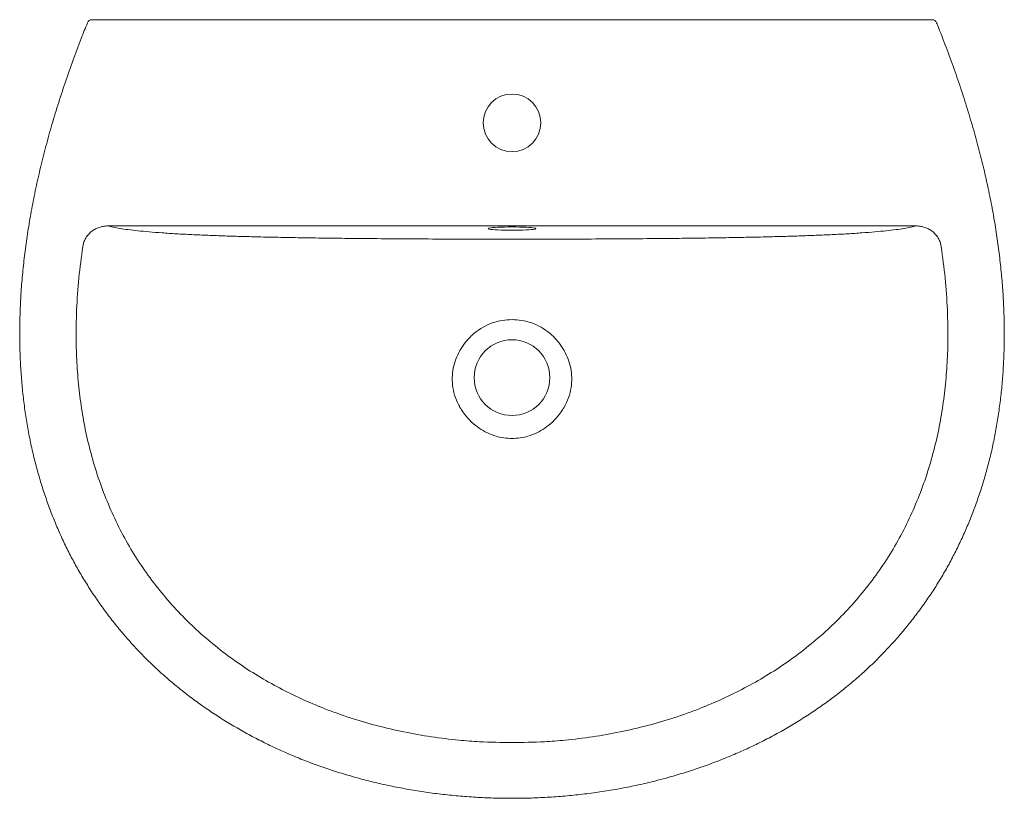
# Model space of a CAD drawing. Header units: millimetres. Extents: x 3611.451 to 3612.049, y 2112.121 to 2112.594.
import ezdxf

# ---------------------------------------------------------------- set-up
doc = ezdxf.new("R2010")
doc.units = ezdxf.units.MM
doc.layers.add('SANINDUSA', color=3, linetype='Continuous')

msp = doc.modelspace()

# ---------------------------------------------------------------- linework, layer by layer
at = {"layer": 'SANINDUSA', "linetype": 'Continuous', "lineweight": 15}
for p, q in [((3611.49714, 2112.59415), (3612.00312, 2112.59415)), ((3611.99567, 2112.46882), (3611.50459, 2112.46882))]:
    msp.add_line(p, q, dxfattribs=at)
at = {"layer": 'SANINDUSA', "linetype": 'Continuous', "lineweight": 15, "flags": 128}
for points in [[(3611.73623, 2112.46693), (3611.73581, 2112.46706), (3611.73563, 2112.46722), (3611.73575, 2112.46735)], [(3611.73575, 2112.46735), (3611.73581, 2112.46738), (3611.73634, 2112.46753), (3611.73721, 2112.46768), (3611.7384, 2112.46781), (3611.73988, 2112.46793), (3611.74161, 2112.46804), (3611.74355, 2112.46812), (3611.74565, 2112.46818), (3611.74786, 2112.46822), (3611.75013, 2112.46823)], [(3611.76417, 2112.46697), (3611.76392, 2112.46691), (3611.76305, 2112.46676), (3611.76186, 2112.46662), (3611.76038, 2112.4665), (3611.75865, 2112.4664), (3611.75671, 2112.46632), (3611.75461, 2112.46626), (3611.7524, 2112.46622), (3611.75013, 2112.46621), (3611.74786, 2112.46622), (3611.74565, 2112.46626), (3611.74355, 2112.46632), (3611.74161, 2112.4664), (3611.73988, 2112.4665), (3611.7384, 2112.46662), (3611.73721, 2112.46676), (3611.73634, 2112.46691), (3611.73623, 2112.46693)], [(3611.75013, 2112.46823), (3611.7524, 2112.46822), (3611.75461, 2112.46818), (3611.75671, 2112.46812), (3611.75865, 2112.46804), (3611.76038, 2112.46793), (3611.76186, 2112.46781), (3611.76305, 2112.46768), (3611.76392, 2112.46753), (3611.76445, 2112.46738), (3611.76451, 2112.46735)], [(3611.76451, 2112.46735), (3611.76463, 2112.46722), (3611.76445, 2112.46706), (3611.76417, 2112.46697)]]:
    msp.add_lwpolyline(points, dxfattribs=at)
at = {"layer": 'SANINDUSA', "linetype": 'Continuous', "lineweight": 15}
for centre, radius in [((3611.75013, 2112.53149), 0.0175), ((3611.75013, 2112.37665), 0.023)]:
    msp.add_circle(centre, radius, dxfattribs=at)
for centre, start, end in [((3611.49498, 2112.59115), 89.99824, 157.9669), ((3612.00528, 2112.59115), 22.28211, 89.99948)]:
    msp.add_arc(centre, 0.003, start, end, dxfattribs=at)
for points, knots in [([(3611.49219, 2112.59228), (3611.49092, 2112.58909), (3611.48794, 2112.5816), (3611.48338, 2112.56947), (3611.47863, 2112.55598), (3611.47417, 2112.54234), (3611.47013, 2112.52895), (3611.46652, 2112.51582), (3611.4633, 2112.50292), (3611.46046, 2112.49024), (3611.45802, 2112.47779), (3611.45595, 2112.46559), (3611.45426, 2112.45364), (3611.45293, 2112.44192), (3611.45195, 2112.43039), (3611.45131, 2112.41908), (3611.45101, 2112.40798), (3611.45104, 2112.39712), (3611.45139, 2112.38646), (3611.45206, 2112.376), (3611.45304, 2112.36576), (3611.45432, 2112.35574), (3611.4559, 2112.34595), (3611.45777, 2112.33639), (3611.45993, 2112.32705), (3611.46237, 2112.31789), (3611.4651, 2112.30888), (3611.46812, 2112.30004), (3611.4714, 2112.29138), (3611.47496, 2112.28291), (3611.47877, 2112.27467), (3611.48283, 2112.26665), (3611.48713, 2112.25885), (3611.4917, 2112.25124), (3611.49654, 2112.24378), (3611.50165, 2112.23647), (3611.50704, 2112.22932), (3611.5127, 2112.22235), (3611.5186, 2112.21558), (3611.52473, 2112.20901), (3611.53108, 2112.20268), (3611.53764, 2112.19659), (3611.54443, 2112.19071), (3611.55146, 2112.18503), (3611.55874, 2112.17954), (3611.56627, 2112.17426), (3611.57403, 2112.16919), (3611.58203, 2112.16433), (3611.59026, 2112.15971), (3611.59871, 2112.1553), (3611.60738, 2112.15114), (3611.61627, 2112.14722), (3611.62536, 2112.14354), (3611.63465, 2112.14012), (3611.64412, 2112.13696), (3611.65378, 2112.13407), (3611.66359, 2112.13145), (3611.67355, 2112.12912), (3611.68366, 2112.12708), (3611.69391, 2112.12532), (3611.7043, 2112.12386), (3611.71482, 2112.12269), (3611.72546, 2112.12182), (3611.73619, 2112.12127), (3611.74443, 2112.12103), (3611.74908, 2112.12107), (3611.75013, 2112.12108)], [0, 0, 0, 0, 0.015736, 0.036816, 0.05925, 0.081117, 0.102415, 0.123162, 0.143375, 0.1632, 0.182568, 0.201395, 0.219755, 0.237713, 0.255327, 0.27265, 0.289513, 0.306052, 0.322304, 0.338268, 0.353942, 0.369332, 0.384444, 0.399297, 0.413826, 0.428266, 0.442616, 0.456859, 0.47098, 0.484968, 0.498811, 0.512504, 0.526052, 0.539537, 0.553073, 0.566671, 0.580316, 0.593994, 0.607688, 0.621382, 0.635058, 0.648695, 0.662296, 0.676096, 0.689994, 0.704002, 0.718127, 0.732377, 0.746759, 0.761278, 0.775936, 0.790737, 0.80568, 0.820763, 0.835984, 0.851337, 0.866815, 0.882409, 0.898109, 0.913951, 0.929925, 0.94607, 0.962351, 0.978735, 0.995181, 1, 1, 1, 1]), ([(3611.495, 2112.59415), (3611.49499, 2112.59415), (3611.49496, 2112.59415), (3611.49512, 2112.59415), (3611.49546, 2112.59415), (3611.496, 2112.59415), (3611.49658, 2112.59415), (3611.49698, 2112.59415), (3611.49714, 2112.59415)], [0, 0, 0, 0, 0.043067, 0.236029, 0.430491, 0.634821, 0.853695, 1, 1, 1, 1]), ([(3611.75013, 2112.12108), (3611.75136, 2112.12107), (3611.75621, 2112.12104), (3611.76467, 2112.1213), (3611.77548, 2112.12186), (3611.78623, 2112.12277), (3611.79689, 2112.12397), (3611.80742, 2112.12549), (3611.8178, 2112.1273), (3611.82804, 2112.12941), (3611.83813, 2112.13182), (3611.84809, 2112.13452), (3611.85788, 2112.13751), (3611.8675, 2112.14078), (3611.87692, 2112.14433), (3611.88615, 2112.14813), (3611.89516, 2112.1522), (3611.90395, 2112.15652), (3611.91252, 2112.16108), (3611.92084, 2112.16588), (3611.92893, 2112.1709), (3611.93676, 2112.17616), (3611.94435, 2112.18162), (3611.95168, 2112.18731), (3611.95876, 2112.1932), (3611.96558, 2112.19928), (3611.97211, 2112.20554), (3611.97836, 2112.21199), (3611.98437, 2112.21863), (3611.99015, 2112.22548), (3611.99569, 2112.23254), (3612.00097, 2112.23978), (3612.00598, 2112.24718), (3612.01071, 2112.25474), (3612.01515, 2112.26242), (3612.01929, 2112.27024), (3612.02317, 2112.27822), (3612.0268, 2112.28639), (3612.03019, 2112.29478), (3612.03331, 2112.30335), (3612.03618, 2112.31212), (3612.03877, 2112.32104), (3612.04108, 2112.33012), (3612.0431, 2112.33932), (3612.04482, 2112.34865), (3612.04627, 2112.35815), (3612.04744, 2112.36786), (3612.04833, 2112.37778), (3612.04893, 2112.3879), (3612.04924, 2112.3982), (3612.04924, 2112.40869), (3612.04894, 2112.41933), (3612.04833, 2112.43014), (3612.0474, 2112.44115), (3612.04616, 2112.45235), (3612.04459, 2112.46374), (3612.04268, 2112.47532), (3612.04044, 2112.48711), (3612.03784, 2112.49913), (3612.03488, 2112.51141), (3612.03155, 2112.52391), (3612.02785, 2112.53662), (3612.02379, 2112.54951), (3612.01933, 2112.56261), (3612.01449, 2112.57592), (3612.01066, 2112.58582), (3612.00847, 2112.59129), (3612.00808, 2112.59229)], [0, 0, 0, 0, 0.005638, 0.02216, 0.038674, 0.05513, 0.071487, 0.087708, 0.103758, 0.119646, 0.135472, 0.151195, 0.166801, 0.182281, 0.197628, 0.212836, 0.227902, 0.242824, 0.257604, 0.272242, 0.286745, 0.301116, 0.315364, 0.329496, 0.343523, 0.357456, 0.37126, 0.384871, 0.398516, 0.412183, 0.425855, 0.439512, 0.453139, 0.466722, 0.480244, 0.493702, 0.507176, 0.520802, 0.534577, 0.548493, 0.56254, 0.576708, 0.59098, 0.60534, 0.619772, 0.634356, 0.649275, 0.664453, 0.679895, 0.695604, 0.711578, 0.727814, 0.7443, 0.761071, 0.778289, 0.795805, 0.81367, 0.831934, 0.850652, 0.869891, 0.889685, 0.90979, 0.930379, 0.951462, 0.973048, 0.995116, 1, 1, 1, 1]), ([(3612.00526, 2112.59415), (3612.00527, 2112.59415), (3612.0053, 2112.59415), (3612.00514, 2112.59415), (3612.0048, 2112.59415), (3612.00426, 2112.59415), (3612.00368, 2112.59415), (3612.00328, 2112.59415), (3612.00312, 2112.59415)], [0, 0, 0, 0, 0.043076, 0.236036, 0.430496, 0.634825, 0.853696, 1, 1, 1, 1]), ([(3611.50459, 2112.46882), (3611.50406, 2112.46881), (3611.50267, 2112.46878), (3611.50045, 2112.46838), (3611.49802, 2112.46756), (3611.49579, 2112.46635), (3611.49381, 2112.46482), (3611.49213, 2112.46299), (3611.49079, 2112.46091), (3611.4898, 2112.45864), (3611.48948, 2112.45702), (3611.48932, 2112.45622)], [0, 0, 0, 0, 0.0735059, 0.1932044, 0.3128744, 0.428599, 0.5442969, 0.6583719, 0.7724292, 0.8862155, 1, 1, 1, 1]), ([(3611.50459, 2112.46882), (3611.50563, 2112.46857), (3611.50772, 2112.46805), (3611.51188, 2112.46731), (3611.51682, 2112.46658), (3611.5227, 2112.46589), (3611.52957, 2112.46523), (3611.53741, 2112.46461), (3611.54605, 2112.46405), (3611.55541, 2112.46355), (3611.56536, 2112.46312), (3611.57573, 2112.46275), (3611.58645, 2112.46242), (3611.59831, 2112.46212), (3611.6113, 2112.46185), (3611.62539, 2112.4616), (3611.63963, 2112.4614), (3611.65551, 2112.46122), (3611.67304, 2112.46106), (3611.69222, 2112.46093), (3611.71463, 2112.46083), (3611.73395, 2112.4608), (3611.74685, 2112.46079), (3611.75013, 2112.46079)], [0, 0, 0, 0, 0.038954, 0.078031, 0.117077, 0.155987, 0.195929, 0.236063, 0.276193, 0.316131, 0.355734, 0.395443, 0.435198, 0.474864, 0.524127, 0.573445, 0.622799, 0.67211, 0.73756, 0.803031, 0.868489, 0.966524, 1, 1, 1, 1]), ([(3611.99567, 2112.46882), (3611.99463, 2112.46857), (3611.99254, 2112.46805), (3611.98838, 2112.46731), (3611.98344, 2112.46658), (3611.97756, 2112.46589), (3611.97069, 2112.46523), (3611.96285, 2112.46461), (3611.95421, 2112.46405), (3611.94485, 2112.46355), (3611.9349, 2112.46312), (3611.92453, 2112.46275), (3611.91381, 2112.46242), (3611.90195, 2112.46212), (3611.88896, 2112.46185), (3611.87487, 2112.4616), (3611.86063, 2112.4614), (3611.84475, 2112.46122), (3611.82722, 2112.46106), (3611.80804, 2112.46093), (3611.78563, 2112.46083), (3611.76631, 2112.4608), (3611.75341, 2112.46079), (3611.75013, 2112.46079)], [0, 0, 0, 0, 0.038954, 0.078031, 0.117077, 0.155987, 0.195929, 0.236063, 0.276193, 0.316131, 0.355734, 0.395443, 0.435198, 0.474864, 0.524127, 0.573445, 0.622799, 0.67211, 0.73756, 0.803031, 0.868489, 0.966524, 1, 1, 1, 1]), ([(3611.99567, 2112.46882), (3611.9962, 2112.46881), (3611.99759, 2112.46878), (3611.99981, 2112.46838), (3612.00224, 2112.46756), (3612.00447, 2112.46635), (3612.00645, 2112.46482), (3612.00813, 2112.46299), (3612.00947, 2112.46091), (3612.01046, 2112.45864), (3612.01078, 2112.45702), (3612.01094, 2112.45622)], [0, 0, 0, 0, 0.0735059, 0.1932044, 0.3128744, 0.428599, 0.5442969, 0.6583719, 0.7724292, 0.8862155, 1, 1, 1, 1]), ([(3611.48932, 2112.45622), (3611.48848, 2112.44987), (3611.48678, 2112.43717), (3611.48545, 2112.41799), (3611.48514, 2112.40022), (3611.48574, 2112.3839), (3611.48701, 2112.36906), (3611.48906, 2112.35431), (3611.49195, 2112.33958), (3611.49576, 2112.32492), (3611.50054, 2112.31038), (3611.50625, 2112.29617), (3611.51288, 2112.28238), (3611.52045, 2112.2691), (3611.52897, 2112.25641), (3611.53839, 2112.24432), (3611.54863, 2112.23289), (3611.55961, 2112.2222), (3611.57118, 2112.21238), (3611.58326, 2112.20344), (3611.59577, 2112.19532), (3611.60876, 2112.18797), (3611.62215, 2112.18137), (3611.63647, 2112.17529), (3611.65176, 2112.16983), (3611.66799, 2112.16508), (3611.68447, 2112.16125), (3611.70113, 2112.15831), (3611.71643, 2112.15646), (3611.73277, 2112.15516), (3611.74352, 2112.15499), (3611.75013, 2112.15488)], [0, 0, 0, 0, 0.041637, 0.083297, 0.124923, 0.157157, 0.189434, 0.221701, 0.253922, 0.286984, 0.320156, 0.353355, 0.386504, 0.419547, 0.452642, 0.485855, 0.519114, 0.552339, 0.585444, 0.61768, 0.65, 0.682359, 0.714699, 0.746952, 0.783513, 0.820157, 0.85684, 0.893505, 0.930083, 0.95703, 1, 1, 1, 1]), ([(3612.01094, 2112.45622), (3612.01178, 2112.44987), (3612.01348, 2112.43717), (3612.01481, 2112.41799), (3612.01512, 2112.40022), (3612.01452, 2112.3839), (3612.01325, 2112.36906), (3612.0112, 2112.35431), (3612.00831, 2112.33958), (3612.0045, 2112.32492), (3611.99973, 2112.31038), (3611.99402, 2112.29617), (3611.98738, 2112.28238), (3611.97981, 2112.2691), (3611.97129, 2112.25641), (3611.96187, 2112.24432), (3611.95163, 2112.23289), (3611.94065, 2112.2222), (3611.92908, 2112.21238), (3611.917, 2112.20344), (3611.90449, 2112.19532), (3611.8915, 2112.18797), (3611.87811, 2112.18137), (3611.86379, 2112.17529), (3611.84851, 2112.16983), (3611.83228, 2112.16508), (3611.81579, 2112.16125), (3611.79913, 2112.15831), (3611.78383, 2112.15646), (3611.7675, 2112.15516), (3611.75674, 2112.15499), (3611.75013, 2112.15488)], [0, 0, 0, 0, 0.0416367, 0.0832975, 0.124923, 0.1571568, 0.1894335, 0.2217008, 0.2539216, 0.2869836, 0.3201565, 0.3533548, 0.3865043, 0.4195466, 0.4526416, 0.485855, 0.5191145, 0.5523391, 0.5854437, 0.6176803, 0.6500001, 0.6823588, 0.7146988, 0.7469523, 0.7835127, 0.8201568, 0.8568402, 0.8935052, 0.9300832, 0.9570303, 1, 1, 1, 1]), ([(3611.75013, 2112.33968), (3611.74849, 2112.33975), (3611.74521, 2112.3399), (3611.74015, 2112.34106), (3611.73508, 2112.34303), (3611.73, 2112.34597), (3611.7253, 2112.34977), (3611.72104, 2112.35447), (3611.71758, 2112.35992), (3611.71512, 2112.3659), (3611.71386, 2112.37209), (3611.71372, 2112.37812), (3611.71464, 2112.38392), (3611.71646, 2112.38936), (3611.71912, 2112.39447), (3611.72264, 2112.39934), (3611.72709, 2112.40373), (3611.73235, 2112.4074), (3611.73812, 2112.41002), (3611.74408, 2112.41164), (3611.74815, 2112.41183), (3611.75013, 2112.41193)], [0, 0, 0, 0, 0.043413, 0.086836, 0.13697, 0.187123, 0.241803, 0.29648, 0.354414, 0.412317, 0.466625, 0.520924, 0.571285, 0.621662, 0.672517, 0.72337, 0.78038, 0.837379, 0.892435, 0.947485, 1, 1, 1, 1]), ([(3611.75013, 2112.33968), (3611.75177, 2112.33975), (3611.75505, 2112.3399), (3611.76011, 2112.34106), (3611.76518, 2112.34303), (3611.77026, 2112.34597), (3611.77496, 2112.34977), (3611.77922, 2112.35447), (3611.78269, 2112.35992), (3611.78514, 2112.3659), (3611.7864, 2112.37209), (3611.78654, 2112.37812), (3611.78562, 2112.38392), (3611.7838, 2112.38936), (3611.78114, 2112.39447), (3611.77762, 2112.39934), (3611.77317, 2112.40373), (3611.76791, 2112.4074), (3611.76215, 2112.41002), (3611.75618, 2112.41164), (3611.75211, 2112.41183), (3611.75013, 2112.41193)], [0, 0, 0, 0, 0.043413, 0.086836, 0.13697, 0.187123, 0.241803, 0.29648, 0.354414, 0.412317, 0.466625, 0.520924, 0.571285, 0.621662, 0.672517, 0.72337, 0.78038, 0.837379, 0.892435, 0.947485, 1, 1, 1, 1])]:
    msp.add_open_spline(points, degree=3, knots=knots, dxfattribs=at)

doc.saveas('drawing.dxf')
